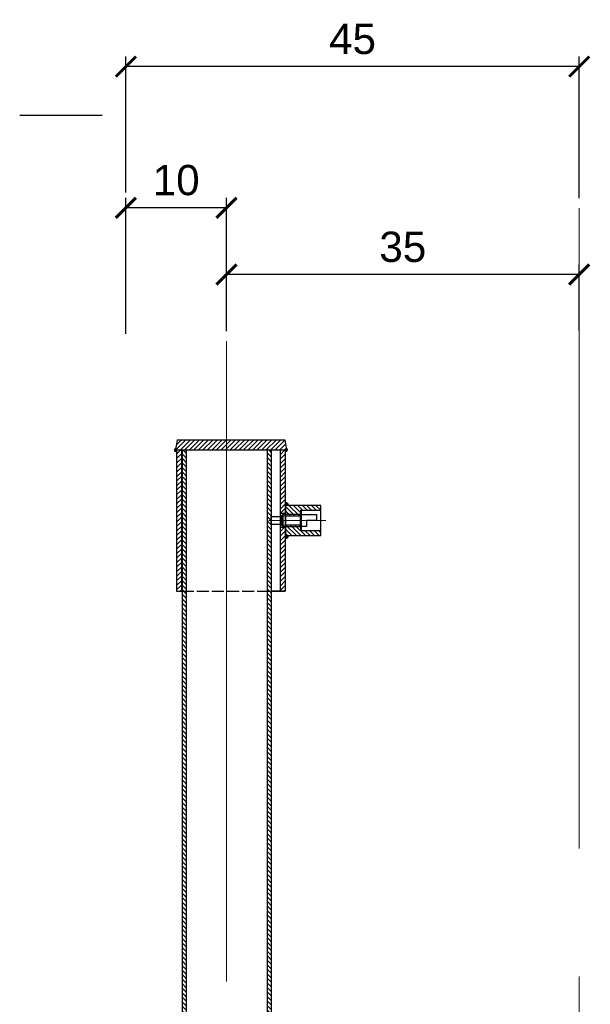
# Model space of a CAD drawing. Header units: millimetres. Extents: x 1034 to 9610, y -949 to 1982.
# Tile 4 of 6: x 2597 to 3163, y 1006 to 1982. Entities that reach past the tile are written whole.
import ezdxf

# ---------------------------------------------------------------- set-up
doc = ezdxf.new("R2010")
doc.units = ezdxf.units.MM
doc.linetypes.add('ACAD_ISO02W100', pattern=[15, 12, -3])
doc.linetypes.add('CENTERX2', pattern=[101.6, 63.5, -12.7, 12.7, -12.7])
doc.layers.add('ГП_Штриховки', color=7, linetype='Continuous')
for name, color, linetype, lineweight in [('ГТО-2_Металлические_конструкции', 1, 'Continuous', 30), ('ГТО-2_Размеры', 4, 'Continuous', 13), ('ГТО_Металлические_конструкции', 1, 'Continuous', 30), ('ГТО_Оси', 1, 'CENTERX2', 15), ('ГТО_Штриховка', 7, 'Continuous', 15), ('Оси', 1, 'CENTERX2', 15)]:
    doc.layers.add(name, color=color, linetype=linetype, lineweight=lineweight)
doc.styles.add('Рогун1', font='arial.ttf')
doc.dimstyles.new('100 мм', dxfattribs={"dimscale": 100, "dimtxt": 3.5, "dimasz": 2, "dimexe": 1, "dimexo": 1, "dimgap": 1.2, "dimtad": 1, "dimdec": 0, "dimlfac": 0.1, "dimrnd": 0.0001, "dimtxsty": 'Рогун1', "dimblk": 'ARCHTICK', "dimcen": 2.5, "dimdle": 1, "dimaunit": 1, "dimadec": 1, "dimazin": 0, "dimtfac": 1, "dimtdec": 0, "dimtmove": 1, "dimatfit": 3, "dimldrblk": 'ARCHTICK', "dimfxl": 1, "dimtfill": 1, "dimarcsym": 0})

# ---------------------------------------------------------------- blocks, each defined once
blk = doc.blocks.new('1')
at = {"layer": 'ГТО_Штриховка'}
h = blk.add_hatch(dxfattribs=at)
h.set_pattern_fill('ANSI31', color=256, angle=90)
h.paths.add_polyline_path([(35, 15), (0, 15), (0, 6), (15, 6), (15, 10), (35, 10)])
h.paths.add_polyline_path([(15, 6), (0, 6), (0, 4.5), (15, 4.5)])
h.paths.add_polyline_path([(15, -4.5), (0, -4.5), (0, -6), (15, -6)])
h.paths.add_polyline_path([(35, -10), (15, -10), (15, -6), (0, -6), (0, -15), (35, -15)])
at = {"layer": 'ГТО-2_Металлические_конструкции', "color": 0}
for points in [[(0, -15), (35, -15), (35, 15), (0, 15)], [(15, -10), (35, -10), (35, 10), (15, 10)], [(0, 4.5), (15, 4.5), (15, -4.5), (0, -4.5)]]:
    blk.add_lwpolyline(points, close=True, dxfattribs=at)
at = {"layer": 'ГТО_Металлические_конструкции', "color": 0, "lineweight": 9}
blk.add_lwpolyline([(0, -6), (15, -6), (15, 6), (0, 6)], close=True, dxfattribs=at)
at = {"layer": 'ГТО_Оси', "color": 0, "ltscale": 5}
blk.add_lwpolyline([(-5, 0), (40, 0)], dxfattribs=at)
blk = doc.blocks.new('_ArchTick')
at = {"color": 0, "linetype": 'ByBlock', "lineweight": 25, "const_width": 0.15}
blk.add_lwpolyline([(-0.5, -0.5), (0.5, 0.5)], dxfattribs=at)
blk = doc.blocks.new('*D31')
at = {"layer": 'DEFPOINTS', "color": 0, "lineweight": 30, "transparency": 16777216}
for p in [(2702.39, 1935.24), (2702.39, 1800.36), (3152.39, 1794.97)]:
    blk.add_point(p, dxfattribs=at)
at = {"layer": 'ГТО-2_Размеры', "color": 0, "lineweight": -2, "transparency": 16777216}
for p, q in [((2702.39, 1810.36), (2702.39, 1945.24)), ((3152.39, 1804.97), (3152.39, 1945.24)), ((3152.49, 1935.24), (2702.29, 1935.24))]:
    blk.add_line(p, q, dxfattribs=at)
at = {"layer": 'ГТО-2_Размеры', "color": 0, "lineweight": -2, "transparency": 16777216, "xscale": 20, "yscale": 20, "zscale": 20, "rotation": 180}
blk.add_blockref('_ArchTick', (2702.39, 1935.24), dxfattribs=at)
at = {"layer": 'ГТО-2_Размеры', "color": 0, "lineweight": -2, "transparency": 16777216, "xscale": 20, "yscale": 20, "zscale": 20}
blk.add_blockref('_ArchTick', (3152.39, 1935.24), dxfattribs=at)
at = {"layer": 'ГТО-2_Размеры', "color": 0, "transparency": 16777216, "insert": (2927.39, 1962.5), "char_height": 30, "attachment_point": 5, "style": 'Рогун1'}
blk.add_mtext('45', dxfattribs=at)
blk = doc.blocks.new('*D32')
at = {"layer": 'DEFPOINTS', "color": 0, "lineweight": 30, "transparency": 16777216}
for p in [(2702.39, 1795.25), (2702.39, 1660.37), (2802.29, 1663.1)]:
    blk.add_point(p, dxfattribs=at)
at = {"layer": 'ГТО-2_Размеры', "color": 0, "lineweight": -2, "transparency": 16777216}
for p, q in [((2702.39, 1670.37), (2702.39, 1805.25)), ((2802.29, 1673.1), (2802.29, 1805.25)), ((2802.39, 1795.25), (2702.29, 1795.25))]:
    blk.add_line(p, q, dxfattribs=at)
at = {"layer": 'ГТО-2_Размеры', "color": 0, "lineweight": -2, "transparency": 16777216, "xscale": 20, "yscale": 20, "zscale": 20, "rotation": 180}
blk.add_blockref('_ArchTick', (2702.39, 1795.25), dxfattribs=at)
at = {"layer": 'ГТО-2_Размеры', "color": 0, "lineweight": -2, "transparency": 16777216, "xscale": 20, "yscale": 20, "zscale": 20}
blk.add_blockref('_ArchTick', (2802.29, 1795.25), dxfattribs=at)
at = {"layer": 'ГТО-2_Размеры', "color": 0, "transparency": 16777216, "insert": (2752.34, 1822.57), "char_height": 30, "attachment_point": 5, "style": 'Рогун1'}
blk.add_mtext('10', dxfattribs=at)
blk = doc.blocks.new('*D41')
at = {"layer": 'DEFPOINTS', "color": 0, "lineweight": 30, "transparency": 16777216}
for p in [(2802.29, 1729.04), (2802.29, 1662.81), (3152.32, 1663.55)]:
    blk.add_point(p, dxfattribs=at)
at = {"layer": 'ГТО-2_Размеры', "color": 0, "lineweight": -2, "transparency": 16777216}
for p, q in [((2802.29, 1672.81), (2802.29, 1739.04)), ((3152.32, 1673.55), (3152.32, 1739.04)), ((3152.42, 1729.04), (2802.19, 1729.04))]:
    blk.add_line(p, q, dxfattribs=at)
at = {"layer": 'ГТО-2_Размеры', "color": 0, "lineweight": -2, "transparency": 16777216, "xscale": 20, "yscale": 20, "zscale": 20, "rotation": 180}
blk.add_blockref('_ArchTick', (2802.29, 1729.04), dxfattribs=at)
at = {"layer": 'ГТО-2_Размеры', "color": 0, "lineweight": -2, "transparency": 16777216, "xscale": 20, "yscale": 20, "zscale": 20}
blk.add_blockref('_ArchTick', (3152.32, 1729.04), dxfattribs=at)
at = {"layer": 'ГТО-2_Размеры', "color": 0, "transparency": 16777216, "insert": (2977.31, 1756.37), "char_height": 30, "attachment_point": 5, "style": 'Рогун1'}
blk.add_mtext('35', dxfattribs=at)

msp = doc.modelspace()

# ---------------------------------------------------------------- hatches: boundary and pattern name
at = {"layer": 'ГП_Штриховки', "lineweight": 15, "transparency": 33554687}
h = msp.add_hatch(dxfattribs=at)
h.set_pattern_fill('ANSI31', color=256, angle=90)
h.set_pattern_definition([(135, (-60086.4896, -23870.88), (-2.24506403, -2.24506403), [])])
h.paths.add_polyline_path([(2758.1969311, 1555.2237323), (2762.1969311, 1555.2237323), (2762.2511538, 455.1652555), (2758.2511541, 455.1594329)])
h.paths.add_polyline_path([(2842.6969311, 1555.2237323), (2846.6969311, 1555.2237323), (2846.751148, 455.2882566), (2842.7511482, 455.282579)])
at = {"layer": 'ГТО_Штриховка'}
h = msp.add_hatch(dxfattribs=at)
h.set_pattern_fill('ANSI31', color=256)
h.set_pattern_definition([(45, (2855.2478, 1555.2237), (-2.24506, 2.24506), [])])
h.paths.add_polyline_path([(2863.7922548, 1565.2237323), (2753.2864009, 1565.2237323), (2751.7864009, 1555.2237323), (2863.7922548, 1555.2237323)])
h.paths.add_polyline_path([(2860.2654959, 1565.3630995), (2863.7922548, 1565.2237323), (2863.7922548, 1555.2237323), (2861.7864009, 1555.2237323)])
h = msp.add_hatch(color=0, dxfattribs=at)
h.dxf.hatch_style = 1
edge = h.paths.add_edge_path()
edge.add_line((2752.3909458, 1557.2190703), (2752.0921495, 1555.2270952))
edge.add_line((2752.0921495, 1555.2270952), (2752.5923487, 1555.2237323))
edge.add_line((2752.5923487, 1555.2237323), (2752.5923487, 1553.2237323))
edge.add_arc((2752.5951066, 1555.2266166), 2.0028863, 95.8505104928, 269.9211047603, ccw=False)
h = msp.add_hatch(dxfattribs=at)
h.set_pattern_fill('ANSI31', color=256)
h.set_pattern_definition([(45, (-60873.1096, -18727.1436), (-2.24506403, 2.24506403), [])])
h.paths.add_polyline_path([(2757.7864009, 1555.2237323), (2752.7864009, 1555.2237323), (2752.7864009, 1415.2237323), (2757.7864009, 1415.2237323)])
h.paths.add_polyline_path([(2860.7864009, 1555.2237323), (2855.7864009, 1555.2237323), (2855.7864009, 1492.2237323), (2860.7641806, 1492.2237323)])
h.paths.add_polyline_path([(2860.7641806, 1478.2237323), (2855.7864009, 1478.2237323), (2855.7864009, 1415.2237323), (2860.7864009, 1415.2237323)])
h = msp.add_hatch(color=0, dxfattribs=at)
h.dxf.hatch_style = 1
edge = h.paths.add_edge_path()
edge.add_line((2861.493612, 1557.0976069), (2861.7864009, 1555.2237323))
edge.add_line((2861.7864009, 1555.2237323), (2860.795563, 1555.2237323))
edge.add_line((2860.795563, 1555.2237323), (2860.795563, 1553.2237323))
edge.add_arc((2860.7957452, 1555.2235289), 1.9997966, 269.9947807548, 429.5757407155)
h = msp.add_hatch(color=0, dxfattribs=at)
h.dxf.hatch_style = 1
h.paths.add_polyline_path([(2860.7641806, 1503.2237323), (2860.7641806, 1500.2237323), (2863.7641806, 1500.2237323, 0.4142135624)])
h = msp.add_hatch(color=0, dxfattribs=at)
h.dxf.hatch_style = 1
h.paths.add_polyline_path([(2860.7641806, 1467.2237323), (2860.7641806, 1470.2237323), (2863.7641806, 1470.2237323, -0.4142135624)])

# ---------------------------------------------------------------- linework, layer by layer
at = {"linetype": 'ACAD_ISO02W100'}
msp.add_line((2757.7864009, 1415.2237323), (2860.7864009, 1415.2237323), dxfattribs=at)
at = {"layer": 'ГТО-2_Металлические_конструкции', "color": 1}
msp.add_line((2596.9777046, 1887.1618519), (2678.8398491, 1887.1618519), dxfattribs=at)
at = {"layer": 'ГТО-2_Металлические_конструкции', "color": 0}
for p, q in [((2753.2864009, 1565.2237323), (2751.7864009, 1555.2237323)), ((2753.2864009, 1565.2237323), (2860.2864009, 1565.2237323)), ((2860.2864009, 1565.2237323), (2861.7864009, 1555.2237323)), ((2751.7864009, 1555.2237323), (2861.7864009, 1555.2237323)), ((2752.7864009, 1555.2237323), (2752.7864009, 1415.2237323)), ((2757.7864009, 1415.2237323), (2757.7864009, 1555.2237323)), ((2855.7864009, 1415.2237323), (2855.7864009, 1555.2237323)), ((2860.7864009, 1415.2237323), (2860.7864009, 1555.2237323)), ((2860.7641806, 1492.2237323), (2855.7864009, 1492.2237323)), ((2858.2641806, 1491.2237323), (2858.2641806, 1479.2237323)), ((2860.7641806, 1478.2237323), (2855.7864009, 1478.2237323)), ((2752.7864009, 1415.2237323), (2757.7864009, 1415.2237323)), ((2860.7864009, 1415.2237323), (2846.7071947, 1415.2230876))]:
    msp.add_line(p, q, dxfattribs=at)
at = {"layer": 'ГТО-2_Металлические_конструкции'}
for p, q in [((2758.2641806, 1555.2237323), (2758.2511541, 455.1594329)), ((2762.1969311, 1555.2237323), (2762.2511538, 455.1652555)), ((2842.6969311, 1555.2237323), (2842.7511482, 455.282579)), ((2846.6969311, 1555.2237323), (2846.751148, 455.2882566))]:
    msp.add_line(p, q, dxfattribs=at)
at = {"layer": 'ГТО-2_Металлические_конструкции', "color": 0}
for points in [[(2875.7641806, 1476.2237323), (2876.7641806, 1476.2237323), (2876.7641806, 1494.2237323), (2875.7641806, 1494.2237323)], [(2846.7641806, 1489.2237323), (2856.7641806, 1489.2237323), (2856.7641806, 1481.2237323), (2846.7641806, 1481.2237323)], [(2858.2641806, 1479.2237323), (2875.7641806, 1479.2237323), (2875.7641806, 1491.2237323), (2858.2641806, 1491.2237323), (2856.7641806, 1489.7237323), (2856.7641806, 1489.7237323), (2856.7641806, 1480.7237323)], [(2876.7641806, 1491.2237323), (2891.7641806, 1491.2237323), (2891.7641806, 1485.2237323), (2881.7641806, 1485.2237323), (2881.7641806, 1479.2237323), (2876.7641806, 1479.2237323)]]:
    msp.add_lwpolyline(points, close=True, dxfattribs=at)
at = {"layer": 'ГТО-2_Металлические_конструкции', "color": 0, "lineweight": 9}
msp.add_lwpolyline([(2856.7641806, 1489.7237323), (2875.7641806, 1489.7237323), (2875.7641806, 1480.7237323), (2856.7641806, 1480.7237323)], close=True, dxfattribs=at)
at = {"layer": 'ГТО_Оси', "color": 0, "ltscale": 5}
msp.add_lwpolyline([(2844.2990764, 1485.2237323), (2865.7641806, 1485.2237323)], dxfattribs=at)
at = {"layer": 'ГТО_Штриховка', "color": 0}
msp.add_lwpolyline([(2860.7641806, 1504.6858081), (2860.7641806, 1500.2237323), (2866.2445789, 1500.2237323)], dxfattribs=at)
for centre, radius, start, end in [((2752.6473971, 1555.2815337), 2.0585376, 105.6403749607, 268.4676414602), ((2860.7864009, 1555.2237323), 2.0028863, 270.0788952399, 69.323205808), ((2860.7641806, 1500.2237323), 3, 0, 90), ((2860.7641806, 1470.2237323), 3, 270, 0)]:
    msp.add_arc(centre, radius, start, end, dxfattribs=at)
at = {"layer": 'Оси', "ltscale": 10}
for p, q in [((3152.3867325, 1794.9667606), (3152.3867325, -891.6712213)), ((2802.2888606, 1663.1024334), (2802.3561101, 455.5141014))]:
    msp.add_line(p, q, dxfattribs=at)

# ---------------------------------------------------------------- block references
at = {"layer": 'ГТО-2_Металлические_конструкции', "color": 0}
msp.add_blockref('1', (2860.7641806, 1485.2237323), dxfattribs=at)

# ---------------------------------------------------------------- dimensions: what is measured, and where the dimension line sits
at = {"layer": 'ГТО-2_Размеры'}
dim = msp.add_linear_dim(base=(2702.3867325, 1935.2443393), p1=(3152.3867325, 1794.9667606), p2=(2702.3867325, 1800.3635772), dimstyle='100 мм', override={"dimscale": 0, "dimtxt": 300, "dimasz": 200, "dimexe": 100, "dimexo": 100, "dimgap": 120, "dimdec": 6, "dimcen": 250, "dimtfill": 0}, dxfattribs=at)
dim.commit()
dim.dimension.update_dxf_attribs({"geometry": '*D31', "text_midpoint": (2927.3867325, 1935.2443393), "dimtype": 160})
for base, p1, p2, text, picture, middle in [((2702.3867325, 1795.2506935), (2802.2888606, 1663.1024334), (2702.3867325, 1660.3699314), '10', '*D32', (2752.3377965, 1795.2506935)), ((2802.2888769, 1729.0417349), (3152.3242014, 1663.5514655), (2802.2888769, 1662.8095947), '35', '*D41', (2977.3065391, 1729.0417349))]:
    dim = msp.add_linear_dim(base=base, p1=p1, p2=p2, text=text, dimstyle='100 мм', override={"dimscale": 0, "dimtxt": 300, "dimasz": 200, "dimexe": 100, "dimexo": 100, "dimgap": 120, "dimdec": 6, "dimcen": 250, "dimtfill": 0}, dxfattribs=at)
    dim.commit()
    dim.dimension.update_dxf_attribs({"geometry": picture, "text_midpoint": middle, "dimtype": 160})

doc.saveas('drawing.dxf')
